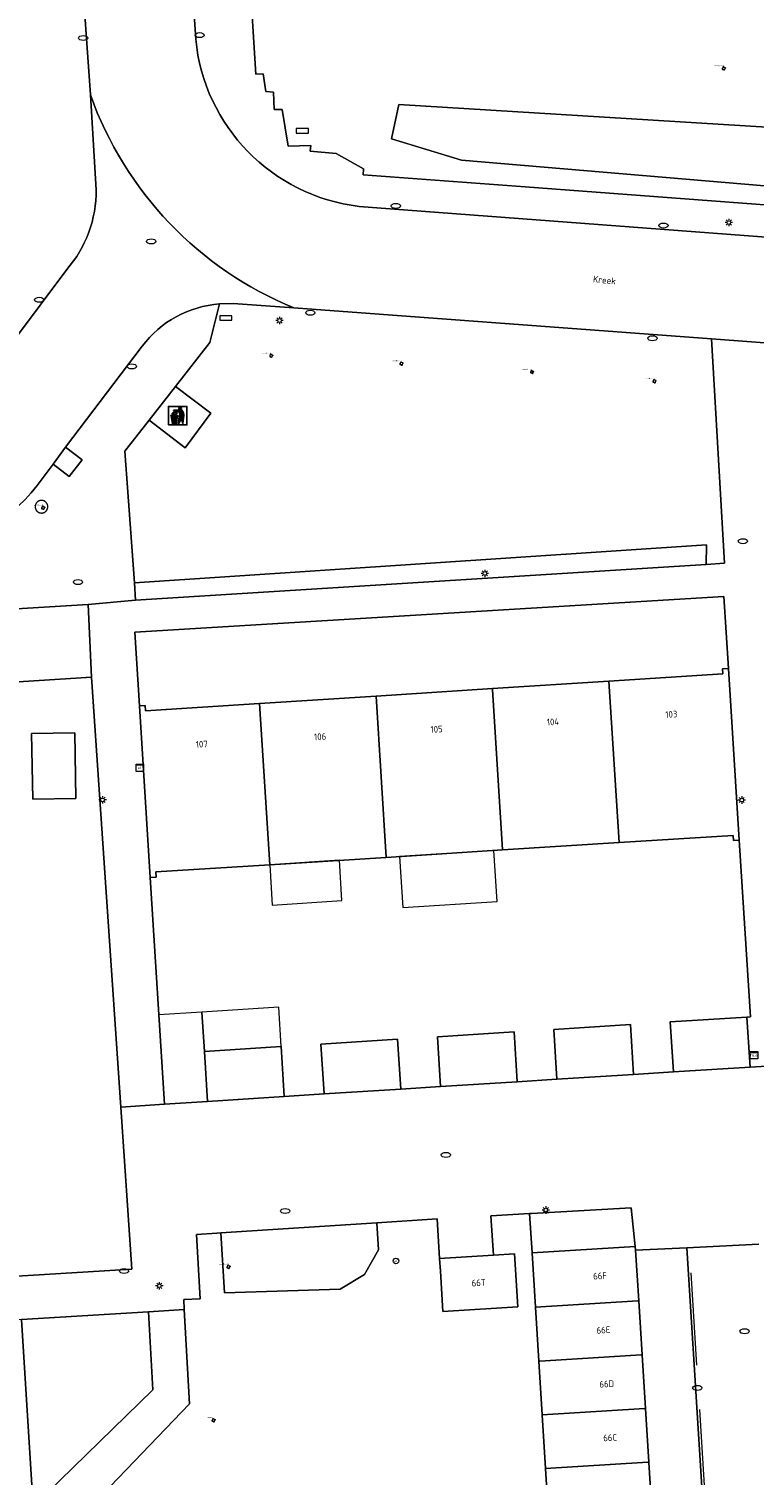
# Model space of a CAD drawing. Header units: metres. Extents: x 162098 to 162858, y 502351 to 503184.
# Tile 46 of 94: x 162536 to 162575, y 502822 to 502900. Entities that reach past the tile are written whole.
import ezdxf
from ezdxf.enums import TextEntityAlignment as Align

# ---------------------------------------------------------------- set-up
doc = ezdxf.new("R2010")
doc.units = ezdxf.units.M
doc.linetypes.add('RI-HWA-SO', pattern=[7.4, 5, -2.4])
for name, color, linetype, lineweight, true_color in [('B-PV-GR-BEPLANTING_CULTUUR_HEESTERS-GV', 7, 'Continuous', 13, 0x99cc00), ('B-PV-GR-BEPLANTING_CULTUUR_ROOS-GV', 7, 'Continuous', 18, 0x99cc00), ('B-PV-GR-BEPLANTING_CULTUUR_VASTE PLANTENVAK-GV', 7, 'Continuous', 13, 0x99cc00), ('B-PV-GR-BOOM-S', 7, 'Continuous', 13, 0x4c9900), ('B-PV-RI-HWA_GOOT_MOLGOOT-G', 150, 'RI-HWA-SO', 18, 0x007fff)]:
    doc.layers.add(name, color=color, linetype=linetype, lineweight=lineweight, true_color=true_color)
for name, color, linetype, lineweight in [('B-PV-IE-AFVAL APART PLAATS-S', 7, 'Continuous', 25), ('B-PV-IE-MEUBILAIR-S', 252, 'Continuous', 13), ('B-PV-IE-MEUBILAIR_WEGMEUBILAIR-GV', 252, 'Continuous', 13), ('B-PV-OG-BEBOUWING-GV', 7, 'Continuous', 18), ('B-PV-OG-BEBOUWING-T18', 7, 'Continuous', 18), ('B-PV-OG-BEBOUWING_LUIFEL-GV', 7, 'Continuous', 18), ('B-PV-OG-TERREIN_BEGROEID-GV', 7, 'Continuous', 13), ('B-PV-OG-TERREIN_ERF-GV', 252, 'Continuous', 13), ('B-PV-OG-TOPOGRAFIE-T18', 7, 'Continuous', 18), ('B-PV-VH-GESLOTENVERHARDING_ASFALT-GV', 252, 'Continuous', 13), ('B-PV-VH-OPENVERHARDING_BETONSTRAATSTEEN-GV', 252, 'Continuous', 13), ('B-PV-VH-OPENVERHARDING_TEGEL-GV', 252, 'Continuous', 13)]:
    doc.layers.add(name, color=color, linetype=linetype, lineweight=lineweight)
doc.styles.add('NLCS-ISO', font='NLCS-ISO.ttf')
doc.styles.add('NLCS-ISO-M200-T18', font='NLCS-ISO.ttf', dxfattribs={"height": 1.8})

# ---------------------------------------------------------------- blocks, each defined once
blk = doc.blocks.new('SIE-AFVAL APART PLAATS-SO')
h = blk.add_hatch(color=256)
h.dxf.hatch_style = 1
h.paths.add_polyline_path([(-0.09, 0.07), (-1.76, 0.07, 0.819081), (-1.79, -0.09), (-1.4, -2.19, 0.36153), (-1.37, -2.21), (-0.47, -2.21, 0.36153), (-0.44, -2.19), (-0.05, -0.09, 0.819081)])
h.paths.add_polyline_path([(-0.16, -0.1), (-0.2, -0.33), (-0.49, -0.33), (-0.47, -0.1)], flags=16)
h.paths.add_polyline_path([(-0.55, -0.1), (-0.58, -0.33), (-0.87, -0.33), (-0.87, -0.1)], flags=16)
h.paths.add_polyline_path([(-0.22, -0.42), (-0.27, -0.73), (-0.53, -0.73), (-0.5, -0.42)], flags=16)
h.paths.add_polyline_path([(-0.58, -0.42), (-0.61, -0.73), (-0.87, -0.73), (-0.87, -0.42)], flags=16)
h.paths.add_polyline_path([(-0.95, -0.1), (-0.95, -0.33), (-1.27, -0.33), (-1.29, -0.1)], flags=16)
h.paths.add_polyline_path([(-0.95, -0.42), (-0.95, -0.73), (-1.23, -0.73), (-1.26, -0.42)], flags=16)
h.paths.add_polyline_path([(-0.29, -0.83), (-0.34, -1.09), (-0.56, -1.09), (-0.54, -0.83)], flags=16)
h.paths.add_polyline_path([(-0.62, -0.83), (-0.65, -1.09), (-0.87, -1.09), (-0.87, -0.83)], flags=16)
h.paths.add_polyline_path([(-0.95, -0.83), (-0.95, -1.09), (-1.2, -1.09), (-1.22, -0.83)], flags=16)
h.paths.add_polyline_path([(-1.35, -0.33), (-1.64, -0.33), (-1.69, -0.1), (-1.37, -0.1)], flags=16)
h.paths.add_polyline_path([(-1.34, -0.42), (-1.31, -0.73), (-1.57, -0.73), (-1.63, -0.42)], flags=16)
h.paths.add_polyline_path([(-0.36, -1.18), (-0.41, -1.44), (-0.6, -1.44), (-0.57, -1.18)], flags=16)
h.paths.add_polyline_path([(-0.65, -1.18), (-0.68, -1.44), (-0.87, -1.44), (-0.87, -1.18)], flags=16)
h.paths.add_polyline_path([(-1.3, -0.83), (-1.28, -1.09), (-1.5, -1.09), (-1.55, -0.83)], flags=16)
h.paths.add_polyline_path([(-0.95, -1.18), (-0.95, -1.44), (-1.17, -1.44), (-1.19, -1.18)], flags=16)
h.paths.add_polyline_path([(-0.42, -1.53), (-0.47, -1.79), (-0.63, -1.79), (-0.6, -1.53)], flags=16)
h.paths.add_polyline_path([(-1.27, -1.18), (-1.25, -1.44), (-1.44, -1.44), (-1.49, -1.18)], flags=16)
h.paths.add_polyline_path([(-0.69, -1.53), (-0.71, -1.79), (-0.87, -1.79), (-0.87, -1.53)], flags=16)
h.paths.add_polyline_path([(-0.95, -1.53), (-0.95, -1.79), (-1.13, -1.79), (-1.16, -1.53)], flags=16)
h.paths.add_polyline_path([(-1.24, -1.53), (-1.22, -1.79), (-1.37, -1.79), (-1.42, -1.53)], flags=16)
h.paths.add_polyline_path([(-0.49, -1.89), (-0.53, -2.13), (-0.66, -2.13), (-0.64, -1.89)], flags=16)
h.paths.add_polyline_path([(-0.72, -1.89), (-0.74, -2.13), (-0.87, -2.13), (-0.87, -1.89)], flags=16)
h.paths.add_polyline_path([(-0.95, -1.89), (-0.95, -2.13), (-1.1, -2.13), (-1.12, -1.89)], flags=16)
h.paths.add_polyline_path([(-1.21, -1.89), (-1.18, -2.13), (-1.31, -2.13), (-1.35, -1.89)], flags=16)
h.paths.add_polyline_path([(-0.19, 0.78, -0.01173), (-0.3, 0.78, -0.148797), (-0.42, 1.03, -0.136076), (-0.69, 0.87), (-0.78, 0.85, -0.038293), (-1.14, 0.96), (-1.19, 0.81, -0.243822), (-1.56, 0.45, 0.344326), (-1, 0.22, -0.139345), (-0.6, 0.22, 0.618436), (-0.56, 0.27, -0.441494), (-0.47, 0.44, 0.309048)])
h.paths.add_polyline_path([(-0.49, 0.51, 0.351556), (-0.64, 0.31, 0.121061), (-1.02, 0.29, -0.288745), (-1.45, 0.42, 0.203599), (-1.12, 0.79), (-1.09, 0.87, 0.083075), (-0.28, 0.71, -0.242261)], flags=16)
h.paths.add_polyline_path([(-0.4, 0.79, -0.023345), (-0.63, 0.82, 0.07081), (-0.46, 0.9, 0.059965)], flags=16)
h.paths.add_polyline_path([(1.12, 1.48), (-1.07, 1.48, 0.860559), (-1.08, 1.42), (0.29, 1, -0.146703), (0.53, 0.28, 0.421968), (0.56, 0.25), (1.6, 0.31, 0.450293), (1.63, 0.34, 0.122241)])
h.paths.add_polyline_path([(0.26, 1.93, 1), (1.07, 1.93, 1)])
h.paths.add_polyline_path([(1.65, 0.15, 0.429303), (1.62, 0.18), (0.55, 0.23, 0.38429), (0.51, 0.2), (0.16, -2.16, 0.83726), (0.22, -2.18), (0.99, -0.78, -0.688204), (1.05, -0.78), (1.36, -2.14, 0.84934), (1.42, -2.14)])
for p, q in [((-0.09, 0.07), (-1.76, 0.07)), ((-1.4, -2.19), (-1.79, -0.09)), ((-1.37, -0.1), (-1.69, -0.1)), ((-1.64, -0.33), (-1.69, -0.1)), ((-1.64, -0.33), (-1.35, -0.33)), ((-1.63, -0.42), (-1.34, -0.42)), ((-1.57, -0.73), (-1.63, -0.42)), ((-1.57, -0.73), (-1.31, -0.73)), ((-1.55, -0.83), (-1.3, -0.83)), ((-1.5, -1.09), (-1.55, -0.83)), ((-1.5, -1.09), (-1.28, -1.09)), ((-1.49, -1.18), (-1.27, -1.18)), ((-1.44, -1.44), (-1.49, -1.18)), ((-1.44, -1.44), (-1.25, -1.44)), ((-1.42, -1.53), (-1.24, -1.53)), ((-1.37, -1.79), (-1.42, -1.53)), ((-1.37, -1.79), (-1.22, -1.79)), ((-1.37, -2.21), (-0.47, -2.21)), ((-1.31, -2.13), (-1.35, -1.89)), ((-1.35, -1.89), (-1.21, -1.89)), ((-1.31, -2.13), (-1.18, -2.13)), ((-0.95, -0.1), (-1.29, -0.1)), ((-1.27, -0.33), (-0.95, -0.33)), ((-1.26, -0.42), (-0.95, -0.42)), ((-1.23, -0.73), (-0.95, -0.73)), ((-1.22, -0.83), (-0.95, -0.83)), ((-1.2, -1.09), (-0.95, -1.09)), ((-1.19, -1.18), (-0.95, -1.18)), ((-1.17, -1.44), (-0.95, -1.44)), ((-1.16, -1.53), (-0.95, -1.53)), ((-1.13, -1.79), (-0.95, -1.79)), ((-1.12, -1.89), (-0.95, -1.89)), ((-1.1, -2.13), (-0.95, -2.13)), ((-0.95, -0.1), (-0.95, -0.33)), ((-0.95, -0.42), (-0.95, -0.73)), ((-0.95, -0.83), (-0.95, -1.09)), ((-0.95, -1.18), (-0.95, -1.44)), ((-0.95, -1.53), (-0.95, -1.79)), ((-0.95, -1.89), (-0.95, -2.13)), ((-0.87, -0.1), (-0.87, -0.33)), ((-0.55, -0.1), (-0.87, -0.1)), ((-0.87, -0.33), (-0.58, -0.33)), ((-0.87, -0.42), (-0.87, -0.73)), ((-0.87, -0.42), (-0.58, -0.42)), ((-0.87, -0.73), (-0.61, -0.73)), ((-0.87, -0.83), (-0.62, -0.83)), ((-0.87, -0.83), (-0.87, -1.09)), ((-0.87, -1.09), (-0.65, -1.09)), ((-0.87, -1.18), (-0.65, -1.18)), ((-0.87, -1.18), (-0.87, -1.44)), ((-0.87, -1.44), (-0.68, -1.44)), ((-0.87, -1.53), (-0.69, -1.53)), ((-0.87, -1.53), (-0.87, -1.79)), ((-0.87, -1.79), (-0.71, -1.79)), ((-0.87, -1.89), (-0.87, -2.13)), ((-0.87, -1.89), (-0.72, -1.89)), ((-0.87, -2.13), (-0.74, -2.13)), ((-0.66, -2.13), (-0.53, -2.13)), ((-0.64, -1.89), (-0.49, -1.89)), ((-0.63, -1.79), (-0.47, -1.79)), ((-0.6, -1.44), (-0.41, -1.44)), ((-0.6, -1.53), (-0.42, -1.53)), ((-0.57, -1.18), (-0.36, -1.18)), ((-0.56, -1.09), (-0.34, -1.09)), ((-0.54, -0.83), (-0.29, -0.83)), ((-0.53, -0.73), (-0.27, -0.73)), ((-0.53, -2.13), (-0.49, -1.89)), ((-0.5, -0.42), (-0.22, -0.42)), ((-0.49, -0.33), (-0.2, -0.33)), ((-0.16, -0.1), (-0.47, -0.1)), ((-0.47, -1.79), (-0.42, -1.53)), ((-0.44, -2.19), (-0.05, -0.09)), ((-0.41, -1.44), (-0.36, -1.18)), ((-0.34, -1.09), (-0.29, -0.83)), ((-0.27, -0.73), (-0.22, -0.42)), ((-0.2, -0.33), (-0.16, -0.1))]:
    blk.add_line(p, q)
blk.add_lwpolyline([(-2.5, -2.51), (2.5, -2.51), (2.5, 2.49), (-2.5, 2.49)], close=True)
for points in [[(-0.78, 0.85, -0.038293), (-1.14, 0.96), (-1.19, 0.81, -0.243822), (-1.56, 0.45, 0.344326), (-1, 0.22, -0.139345), (-0.6, 0.22, 0.618436), (-0.56, 0.27, -0.441494), (-0.47, 0.44, 0.309048), (-0.19, 0.78, -0.01173), (-0.3, 0.78, -0.01173)], [(-0.78, 0.85), (-0.69, 0.87, 0.136076), (-0.42, 1.03, 0.156405), (-0.29, 0.77)], [(-0.78, 0.85), (-0.69, 0.87, 0.136076), (-0.42, 1.03, 0.148797), (-0.3, 0.78, 0.148797)], [(-0.63, 0.82, 0.07081), (-0.46, 0.9, 0.059965), (-0.4, 0.79, 0.059965)], [(-0.4, 0.79, -0.023345), (-0.63, 0.82)]]:
    blk.add_lwpolyline(points, format="xyb")
for points in [[(-1.09, 0.87), (-1.12, 0.79, -0.203599), (-1.45, 0.42, 0.288745), (-1.02, 0.29, -0.121061), (-0.64, 0.31, -0.351556), (-0.49, 0.51, 0.242261), (-0.28, 0.71, -0.083075)], [(-1.07, 1.48), (1.12, 1.48, -0.122241), (1.63, 0.34, -0.450293), (1.6, 0.31), (0.56, 0.25, -0.421968), (0.53, 0.28, 0.146703), (0.29, 1), (-1.08, 1.42, -0.860559)], [(0.55, 0.23), (1.62, 0.18, -0.429303), (1.65, 0.15), (1.42, -2.14, -0.84934), (1.36, -2.14), (1.05, -0.78, 0.688204), (0.99, -0.78), (0.22, -2.18, -0.83726), (0.16, -2.16), (0.51, 0.2, -0.38429)]]:
    blk.add_lwpolyline(points, format="xyb", close=True)
for points in [[(-1.35, -0.33), (-1.37, -0.1)], [(-1.31, -0.73), (-1.34, -0.42)], [(-1.28, -1.09), (-1.3, -0.83)], [(-1.27, -0.33), (-1.29, -0.1)], [(-1.25, -1.44), (-1.27, -1.18)], [(-1.23, -0.73), (-1.26, -0.42)], [(-1.22, -1.79), (-1.24, -1.53)], [(-1.2, -1.09), (-1.22, -0.83)], [(-1.18, -2.13), (-1.21, -1.89)], [(-1.17, -1.44), (-1.19, -1.18)], [(-1.18, -2.22), (-1.18, -2.21)], [(-1.13, -1.79), (-1.16, -1.53)], [(-1.1, -2.13), (-1.12, -1.89)], [(-0.74, -2.13), (-0.72, -1.89)], [(-0.71, -1.79), (-0.69, -1.53)], [(-0.68, -1.44), (-0.65, -1.18)], [(-0.66, -2.13), (-0.64, -1.89)], [(-0.65, -1.09), (-0.62, -0.83)], [(-0.63, -1.79), (-0.6, -1.53)], [(-0.61, -0.73), (-0.58, -0.42)], [(-0.6, -1.44), (-0.57, -1.18)], [(-0.58, -0.33), (-0.55, -0.1)], [(-0.56, -1.09), (-0.54, -0.83)], [(-0.53, -0.73), (-0.5, -0.42)], [(-0.49, -0.33), (-0.47, -0.1)]]:
    blk.add_lwpolyline(points)
blk.add_circle((0.66, 1.93), 0.401)
for centre, radius, start, end in [((-1.76, -0.01), 0.0869, 90, 247.281), ((-0.09, -0.01), 0.0869, 292.719, 90), ((-1.37, -2.18), 0.0318, 190.4943, 270), ((-0.47, -2.18), 0.0318, 270, 349.5057)]:
    blk.add_arc(centre, radius, start, end)
blk = doc.blocks.new('SIE-MEUBILAIR_BORD_STRAATNAAM-SO')
blk.add_lwpolyline([(-1.625, -0.625), (1.625, -0.625), (1.625, 0.625), (-1.625, 0.625)], close=True)
blk = doc.blocks.new('SIE-MEUBILAIR_KAST_TELECOM-SO')
for points in [[(-1, 1), (1, 1), (1, 0.84), (-1, 0.84)], [(-1, 0.76), (1, 0.76), (1, -1), (-1, -1)]]:
    blk.add_lwpolyline(points, close=True)
at = {"style": 'NLCS-ISO'}
blk.add_text('tele', height=0.75, dxfattribs=at).set_placement((0, 0), align=Align.MIDDLE_CENTER)
blk = doc.blocks.new('SIE-MEUBILAIR_KAST_ELEKTRA-SO')
for points in [[(-1, 1), (1, 1), (1, 0.84), (-1, 0.84)], [(-1, 0.76), (1, 0.76), (1, -1), (-1, -1)]]:
    blk.add_lwpolyline(points, close=True)
at = {"style": 'NLCS-ISO'}
blk.add_text('et', height=0.75, dxfattribs=at).set_placement((0, 0), align=Align.MIDDLE_CENTER)
blk = doc.blocks.new('SIE-MEUBILAIR_PAAL_LICHTMAST-SO')
for points in [[(-0.62, 0), (-1, 0)], [(-0.71, 0.71), (-0.44, 0.44)], [(0, 1), (0, 0.62)], [(0.44, 0.44), (0.71, 0.71)], [(1, 0), (0.62, 0)], [(-0.71, -0.71), (-0.44, -0.44)], [(0, -0.62), (0, -1)], [(0.44, -0.44), (0.71, -0.71)]]:
    blk.add_lwpolyline(points)
blk.add_circle((0, 0), 0.5)
blk = doc.blocks.new('SIE-MEUBILAIR_PAAL_AFSLUITPAAL-SO')
blk.add_circle((0, 0), 0.75)
at = {"style": 'NLCS-ISO'}
blk.add_text('af', height=0.75, dxfattribs=at).set_placement((0, 0.05), align=Align.MIDDLE_CENTER)
blk = doc.blocks.new('SIE-MEUBILAIR_PUT_RIOOLPUT-SO')
blk.add_ellipse((0, 0), major_axis=(1.25, 0), ratio=0.54)
blk = doc.blocks.new('SIE-MEUBILAIR_PUT_KOLK-SO')
blk.add_ellipse((0, 0), major_axis=(1.25, 0), ratio=0.54)
blk = doc.blocks.new('SGR-BOOM_GBKN-SO')
for centre, start, end in [((-0.25, -0.1), 67.1244, 157.1244), ((-0.1, 0.25), 157.1244, 247.1244), ((-0.1, 0.25), 337.1244, 157.1244), ((0.25, 0.1), 247.1244, 337.1244), ((-0.25, -0.1), 157.1244, 337.1244), ((0.1, -0.25), 157.1244, 337.1244), ((0.1, -0.25), 337.1244, 67.1244)]:
    blk.add_arc(centre, 0.188, start, end)
at = {"extrusion": (0, 0, -1)}
blk.add_arc((-0.25, 0.1), 0.188, 22.8756, 202.8756, dxfattribs=at)
at = {"style": 'NLCS-ISO'}
blk.add_attdef('SOORT', text='', height=0.35, dxfattribs=at).set_placement((0, 0.75), align=Align.MIDDLE_RIGHT)

msp = doc.modelspace()

# ---------------------------------------------------------------- linework, layer by layer
at = {"layer": 'B-PV-GR-BEPLANTING_CULTUUR_HEESTERS-GV'}
for points in [[(162539.087, 502865.396), (162538.893, 502869.32), (162510.328, 502867.592), (162510.458, 502863.597), (162517.639, 502864.048), (162526.911, 502864.631)], [(162562.868, 502834.293), (162568.447, 502834.643), (162568.22, 502836.727), (162562.834, 502836.426), (162562.735, 502836.42)], [(162546.059, 502835.373), (162546.269, 502832.128), (162552.509, 502832.336), (162553.825, 502833.124), (162554.577, 502834.451), (162554.482, 502835.909)], [(162534.139, 502830.619), (162534.842, 502819.836), (162535.185, 502819.857), (162535.922, 502820.577), (162535.294, 502830.689)]]:
    msp.add_lwpolyline(points, close=True, dxfattribs=at)
at = {"layer": 'B-PV-GR-BEPLANTING_CULTUUR_ROOS-GV'}
msp.add_lwpolyline([(162572.294, 502872.552), (162541.398, 502870.504), (162541.461, 502869.564), (162572.276, 502871.494)], close=True, dxfattribs=at)
at = {"layer": 'B-PV-GR-BEPLANTING_CULTUUR_VASTE PLANTENVAK-GV'}
msp.add_lwpolyline([(162578.821, 502891.66), (162579.34, 502894.895), (162555.685, 502896.348), (162555.284, 502894.482), (162559.061, 502893.334), (162559.054, 502893.339)], close=True, dxfattribs=at)
at = {"layer": 'B-PV-IE-MEUBILAIR_WEGMEUBILAIR-GV'}
msp.add_lwpolyline([(162536.295, 502874.28), (162536.307, 502874.277), (162536.318, 502874.275), (162536.33, 502874.273), (162536.341, 502874.272), (162536.353, 502874.271), (162536.365, 502874.27), (162536.376, 502874.27), (162536.388, 502874.27), (162536.4, 502874.27), (162536.411, 502874.271), (162536.423, 502874.273), (162536.434, 502874.274), (162536.446, 502874.276), (162536.457, 502874.279), (162536.469, 502874.282), (162536.48, 502874.285), (162536.491, 502874.289), (162536.502, 502874.293), (162536.513, 502874.297), (162536.523, 502874.302), (162536.534, 502874.307), (162536.544, 502874.313), (162536.554, 502874.318), (162536.564, 502874.325), (162536.574, 502874.331), (162536.583, 502874.338), (162536.593, 502874.345), (162536.602, 502874.353), (162536.61, 502874.36), (162536.619, 502874.369), (162536.627, 502874.377), (162536.635, 502874.386), (162536.642, 502874.394), (162536.65, 502874.404), (162536.657, 502874.413), (162536.663, 502874.423), (162536.67, 502874.433), (162536.675, 502874.443), (162536.681, 502874.453), (162536.686, 502874.463), (162536.691, 502874.474), (162536.696, 502874.485), (162536.7, 502874.496), (162536.704, 502874.507), (162536.707, 502874.518), (162536.71, 502874.529), (162536.713, 502874.541), (162536.715, 502874.552), (162536.717, 502874.564), (162536.718, 502874.575), (162536.719, 502874.587), (162536.72, 502874.598), (162536.72, 502874.61), (162536.72, 502874.622), (162536.719, 502874.634), (162536.718, 502874.645), (162536.717, 502874.657), (162536.715, 502874.668), (162536.713, 502874.68), (162536.71, 502874.691), (162536.708, 502874.703), (162536.704, 502874.714), (162536.701, 502874.725), (162536.696, 502874.736), (162536.692, 502874.747), (162536.687, 502874.757), (162536.682, 502874.768), (162536.676, 502874.778), (162536.671, 502874.788), (162536.664, 502874.798), (162536.658, 502874.808), (162536.651, 502874.817), (162536.644, 502874.826), (162536.636, 502874.835), (162536.628, 502874.844), (162536.62, 502874.852), (162536.612, 502874.86), (162536.603, 502874.868), (162536.594, 502874.876), (162536.585, 502874.883), (162536.576, 502874.89), (162536.566, 502874.897), (162536.556, 502874.903), (162536.546, 502874.909), (162536.536, 502874.914), (162536.525, 502874.92), (162536.515, 502874.924), (162536.504, 502874.929), (162536.493, 502874.933), (162536.482, 502874.937), (162536.471, 502874.94), (162536.459, 502874.943), (162536.448, 502874.946), (162536.436, 502874.948), (162536.425, 502874.949), (162536.413, 502874.951), (162536.402, 502874.952), (162536.39, 502874.952), (162536.378, 502874.953), (162536.367, 502874.952), (162536.355, 502874.952), (162536.343, 502874.951), (162536.332, 502874.949), (162536.32, 502874.948), (162536.309, 502874.945), (162536.297, 502874.943), (162536.286, 502874.94), (162536.275, 502874.937), (162536.264, 502874.933), (162536.253, 502874.929), (162536.242, 502874.924), (162536.232, 502874.919), (162536.221, 502874.914), (162536.211, 502874.909), (162536.201, 502874.903), (162536.191, 502874.896), (162536.181, 502874.89), (162536.172, 502874.883), (162536.163, 502874.876), (162536.154, 502874.868), (162536.145, 502874.86), (162536.137, 502874.852), (162536.128, 502874.844), (162536.121, 502874.835), (162536.113, 502874.826), (162536.106, 502874.817), (162536.099, 502874.807), (162536.093, 502874.798), (162536.086, 502874.788), (162536.08, 502874.778), (162536.075, 502874.768), (162536.07, 502874.757), (162536.065, 502874.746), (162536.06, 502874.736), (162536.056, 502874.725), (162536.053, 502874.714), (162536.049, 502874.702), (162536.046, 502874.691), (162536.044, 502874.68), (162536.042, 502874.668), (162536.04, 502874.657), (162536.039, 502874.645), (162536.038, 502874.633), (162536.037, 502874.622), (162536.037, 502874.61), (162536.037, 502874.598), (162536.038, 502874.587), (162536.039, 502874.575), (162536.04, 502874.563), (162536.042, 502874.552), (162536.044, 502874.54), (162536.047, 502874.529), (162536.05, 502874.518), (162536.053, 502874.506), (162536.057, 502874.495), (162536.061, 502874.484), (162536.066, 502874.474), (162536.071, 502874.463), (162536.076, 502874.453), (162536.082, 502874.442), (162536.088, 502874.432), (162536.094, 502874.422), (162536.1, 502874.413), (162536.107, 502874.403), (162536.115, 502874.394), (162536.122, 502874.385), (162536.13, 502874.377), (162536.138, 502874.368), (162536.147, 502874.36), (162536.155, 502874.353), (162536.164, 502874.345), (162536.174, 502874.338), (162536.183, 502874.331), (162536.193, 502874.325), (162536.203, 502874.318), (162536.213, 502874.312), (162536.223, 502874.307), (162536.234, 502874.302), (162536.244, 502874.297), (162536.255, 502874.293), (162536.266, 502874.289), (162536.277, 502874.285), (162536.288, 502874.282)], close=True, dxfattribs=at)
at = {"layer": 'B-PV-OG-BEBOUWING-GV'}
for points in [[(162567.568, 502856.462), (162573.727, 502856.852), (162573.744, 502856.573), (162574.063, 502856.593), (162573.48, 502865.874), (162573.161, 502865.854), (162573.179, 502865.575), (162567.021, 502865.183)], [(162560.736, 502864.732), (162561.281, 502856.063), (162567.568, 502856.462), (162567.021, 502865.183), (162560.733, 502864.782)], [(162548.159, 502863.981), (162548.706, 502855.265), (162554.994, 502855.664), (162554.446, 502864.382)], [(162560.736, 502864.732), (162560.733, 502864.782), (162554.446, 502864.382), (162554.994, 502855.664), (162561.281, 502856.063)], [(162548.159, 502863.981), (162542.002, 502863.589), (162541.984, 502863.868), (162541.665, 502863.848), (162542.247, 502854.576), (162542.566, 502854.596), (162542.549, 502854.875), (162548.706, 502855.265)], [(162535.845, 502862.348), (162535.905, 502858.799), (162538.239, 502858.838), (162538.178, 502862.388)], [(162568.46, 502834.435), (162568.447, 502834.643), (162562.868, 502834.293), (162563.051, 502831.354), (162568.579, 502831.697), (162568.629, 502831.7)], [(162561.92, 502834.233), (162560.791, 502834.162), (162557.878, 502833.98), (162557.921, 502833.295), (162558.058, 502831.116), (162562.1, 502831.369)], [(162568.76, 502828.782), (162568.81, 502828.785), (162568.629, 502831.7), (162568.579, 502831.697), (162563.051, 502831.354), (162563.233, 502828.439), (162563.284, 502828.442)], [(162568.94, 502825.878), (162568.99, 502825.881), (162568.81, 502828.785), (162568.76, 502828.782), (162563.284, 502828.442), (162563.233, 502828.439), (162563.415, 502825.536)], [(162569.12, 502822.973), (162569.17, 502822.976), (162568.99, 502825.881), (162568.94, 502825.878), (162563.415, 502825.536), (162563.596, 502822.631)], [(162569.35, 502820.072), (162569.17, 502822.976), (162569.12, 502822.973), (162563.596, 502822.631), (162563.777, 502819.727)]]:
    msp.add_lwpolyline(points, close=True, dxfattribs=at)
for points in [[(162574.473, 502847.029), (162570.332, 502846.767)], [(162570.501, 502844.072), (162574.642, 502844.334), (162574.473, 502847.029)], [(162561.898, 502846.233), (162557.756, 502845.971)], [(162562.068, 502843.535), (162561.898, 502846.233)], [(162568.185, 502846.631), (162564.044, 502846.368)], [(162564.044, 502846.368), (162564.213, 502843.673)], [(162568.355, 502843.93), (162568.185, 502846.631)], [(162570.332, 502846.767), (162570.501, 502844.072)], [(162549.323, 502845.436), (162545.181, 502845.174), (162545.35, 502842.479)], [(162549.492, 502842.745), (162549.323, 502845.436)], [(162555.611, 502845.835), (162551.469, 502845.572)], [(162551.469, 502845.572), (162551.638, 502842.877)], [(162555.78, 502843.14), (162555.611, 502845.835)], [(162557.756, 502845.971), (162557.925, 502843.275)], [(162564.213, 502843.673), (162568.355, 502843.93)], [(162551.638, 502842.877), (162555.78, 502843.14)], [(162557.925, 502843.275), (162562.068, 502843.535)], [(162545.35, 502842.479), (162549.492, 502842.745)]]:
    msp.add_lwpolyline(points, dxfattribs=at)
at = {"layer": 'B-PV-OG-BEBOUWING_LUIFEL-GV'}
for points in [[(162555.711, 502855.709), (162555.886, 502852.948), (162560.985, 502853.272), (162560.81, 502856.033)], [(162548.706, 502855.265), (162548.844, 502853.084), (162552.605, 502853.323), (162552.467, 502855.504)], [(162542.713, 502847.16), (162543.016, 502842.331), (162545.35, 502842.479), (162545.181, 502845.174), (162545.047, 502847.306)], [(162545.181, 502845.174), (162549.323, 502845.436), (162549.189, 502847.566), (162545.047, 502847.306)]]:
    msp.add_lwpolyline(points, close=True, dxfattribs=at)
at = {"layer": 'B-PV-OG-TERREIN_BEGROEID-GV'}
for points in [[(162547.549, 502904.614), (162547.958, 502897.991), (162548.353, 502898.008), (162548.491, 502897.039), (162548.9, 502897.012), (162548.953, 502896.068), (162549.378, 502896.075), (162549.706, 502894.089), (162550.924, 502894.125), (162550.88, 502893.823), (162552.289, 502893.7), (162553.765, 502892.865), (162553.747, 502892.55), (162562.501, 502891.889), (162607.775, 502888.488), (162613.279, 502888.088), (162623.429, 502887.351), (162624.532, 502887.28), (162624.666, 502885.151), (162625.082, 502878.241), (162655.551, 502880.278), (162657.955, 502886.392), (162658.499, 502897.124), (162657.424, 502908.366)], [(162563.777, 502819.727), (162563.596, 502822.631), (162563.415, 502825.536), (162563.233, 502828.439), (162563.051, 502831.354), (162562.868, 502834.293), (162562.735, 502836.42), (162560.652, 502836.298), (162560.791, 502834.162), (162561.92, 502834.233), (162562.1, 502831.369), (162558.058, 502831.116), (162557.921, 502833.295), (162557.878, 502833.98), (162557.739, 502836.127), (162554.482, 502835.909), (162554.577, 502834.451), (162553.825, 502833.124), (162552.509, 502832.336), (162546.269, 502832.128), (162546.059, 502835.373), (162545.843, 502835.359), (162544.751, 502835.276), (162544.944, 502831.801), (162544.058, 502831.77), (162544.087, 502831.239), (162544.366, 502826.132), (162537.533, 502819.002)]]:
    msp.add_lwpolyline(points, dxfattribs=at)
for points in [[(162578.821, 502891.66), (162559.054, 502893.339), (162559.061, 502893.334), (162555.284, 502894.482), (162555.685, 502896.348), (162579.34, 502894.895)], [(162541.398, 502870.504), (162572.294, 502872.552), (162572.276, 502871.494), (162573.262, 502871.556), (162572.553, 502883.683), (162550.013, 502885.354), (162546.725, 502885.586), (162545.993, 502885.567), (162545.477, 502883.481), (162543.608, 502881.098), (162545.532, 502879.669), (162544.145, 502877.794), (162542.189, 502879.288), (162540.88, 502877.619)], [(162542.161, 502831.107), (162535.294, 502830.689), (162535.922, 502820.577), (162542.392, 502826.896)]]:
    msp.add_lwpolyline(points, close=True, dxfattribs=at)
at = {"layer": 'B-PV-OG-TERREIN_ERF-GV'}
for points in [[(162573.48, 502865.874), (162573.236, 502869.761), (162541.415, 502867.831), (162541.665, 502863.848)], [(162573.179, 502865.575), (162573.161, 502865.854), (162573.48, 502865.874)], [(162560.733, 502864.782), (162567.021, 502865.183)], [(162567.021, 502865.183), (162573.179, 502865.575)], [(162548.159, 502863.981), (162554.446, 502864.382)], [(162554.446, 502864.382), (162560.733, 502864.782)], [(162541.665, 502863.848), (162541.984, 502863.868)], [(162541.984, 502863.868), (162542.002, 502863.589), (162548.159, 502863.981)], [(162567.568, 502856.462), (162561.281, 502856.063)], [(162574.063, 502856.593), (162573.744, 502856.573), (162573.727, 502856.852), (162567.568, 502856.462)], [(162574.473, 502847.029), (162574.663, 502847.041), (162574.063, 502856.593)], [(162554.994, 502855.664), (162548.706, 502855.265)], [(162561.281, 502856.063), (162554.994, 502855.664)], [(162548.706, 502855.265), (162542.549, 502854.875), (162542.566, 502854.596)], [(162542.566, 502854.596), (162542.247, 502854.576)], [(162542.247, 502854.576), (162543.016, 502842.331), (162545.35, 502842.479)], [(162570.501, 502844.072), (162570.332, 502846.767), (162574.473, 502847.029)], [(162557.925, 502843.275), (162557.756, 502845.971), (162561.898, 502846.233), (162562.068, 502843.535)], [(162564.044, 502846.368), (162568.185, 502846.631), (162568.355, 502843.93)], [(162564.213, 502843.673), (162564.044, 502846.368)], [(162545.35, 502842.479), (162545.181, 502845.174), (162549.323, 502845.436), (162549.492, 502842.745)], [(162551.638, 502842.877), (162551.469, 502845.572), (162555.611, 502845.835), (162555.78, 502843.14)], [(162568.355, 502843.93), (162570.501, 502844.072)], [(162555.78, 502843.14), (162557.925, 502843.275)], [(162562.068, 502843.535), (162564.213, 502843.673)], [(162549.492, 502842.745), (162551.638, 502842.877)]]:
    msp.add_lwpolyline(points, dxfattribs=at)
for points in [[(162539.087, 502865.396), (162526.911, 502864.631), (162526.93, 502864.311), (162526.662, 502864.294), (162527.038, 502858.127), (162527.422, 502851.834), (162527.805, 502845.551), (162528.189, 502839.258), (162528.564, 502833.112), (162528.833, 502833.129), (162528.853, 502832.81), (162528.863, 502832.653), (162541.249, 502833.412), (162540.658, 502842.155)], [(162535.845, 502862.348), (162538.178, 502862.388), (162538.239, 502858.838), (162535.905, 502858.799)]]:
    msp.add_lwpolyline(points, close=True, dxfattribs=at)
at = {"layer": 'B-PV-RI-HWA_GOOT_MOLGOOT-G'}
msp.add_lwpolyline([(162573.294, 502755.019), (162569.75, 502813.239), (162572.711, 502813.446), (162571.381, 502834.491)], dxfattribs=at)
at = {"layer": 'B-PV-VH-GESLOTENVERHARDING_ASFALT-GV'}
for points in [[(162538.28, 502907.282), (162539.02, 502896.87)], [(162544.71, 502899.883), (162544.2, 502907.594)], [(162619.596, 502885.921), (162607.561, 502886.778), (162578.629, 502888.936), (162553.538, 502890.838)], [(162550.013, 502885.354), (162572.553, 502883.683)], [(162572.553, 502883.683), (162575.678, 502883.453)]]:
    msp.add_lwpolyline(points, dxfattribs=at)
for points in [[(162553.538, 502890.838, -0.353326), (162544.71, 502899.883)], [(162539.02, 502896.87, 0.213472), (162550.013, 502885.354)]]:
    msp.add_lwpolyline(points, format="xyb", dxfattribs=at)
at = {"layer": 'B-PV-VH-OPENVERHARDING_BETONSTRAATSTEEN-GV'}
for points in [[(162550.013, 502885.354, -0.213472), (162539.02, 502896.87)], [(162539.328, 502891.74, -0.18344), (162537.747, 502887.428)], [(162541.813, 502883.283, -0.216641), (162545.993, 502885.567)], [(162529.506, 502871.899, 0.191063), (162536.138, 502875.75)]]:
    msp.add_lwpolyline(points, format="xyb", dxfattribs=at)
for points in [[(162539.02, 502896.87), (162539.328, 502891.74)], [(162537.747, 502887.428), (162532.081, 502879.871)], [(162545.993, 502885.567), (162546.725, 502885.586), (162550.013, 502885.354)], [(162536.138, 502875.75), (162537.011, 502876.911), (162537.672, 502877.826), (162541.813, 502883.283)], [(162537.011, 502876.911), (162537.869, 502876.25), (162538.568, 502877.139), (162537.672, 502877.826)], [(162537.672, 502877.826), (162537.011, 502876.911)], [(162572.548, 502813.589), (162571.222, 502834.566), (162568.46, 502834.435), (162568.629, 502831.7), (162568.81, 502828.785), (162568.99, 502825.881), (162569.17, 502822.976), (162569.35, 502820.072)], [(162575.126, 502834.752), (162571.222, 502834.566)], [(162571.222, 502834.566), (162572.548, 502813.589)]]:
    msp.add_lwpolyline(points, dxfattribs=at)
at = {"layer": 'B-PV-VH-OPENVERHARDING_TEGEL-GV'}
for points in [[(162539.328, 502891.74), (162539.02, 502896.87), (162538.28, 502907.282)], [(162544.2, 502907.594), (162544.71, 502899.883)], [(162607.775, 502888.488), (162562.501, 502891.889), (162553.747, 502892.55), (162553.765, 502892.865), (162552.289, 502893.7), (162550.88, 502893.823), (162550.924, 502894.125), (162549.706, 502894.089), (162549.378, 502896.075), (162548.953, 502896.068), (162548.9, 502897.012), (162548.491, 502897.039), (162548.353, 502898.008), (162547.958, 502897.991), (162547.549, 502904.614)], [(162553.538, 502890.838), (162578.629, 502888.936), (162607.561, 502886.778), (162619.596, 502885.921)], [(162532.081, 502879.871), (162537.747, 502887.428)], [(162510.856, 502857.099), (162510.602, 502861.242), (162510.458, 502863.597), (162510.328, 502867.592), (162538.893, 502869.32), (162541.461, 502869.564), (162541.398, 502870.504), (162540.88, 502877.619), (162542.189, 502879.288), (162543.608, 502881.098), (162545.477, 502883.481), (162545.993, 502885.567)], [(162575.678, 502883.453), (162572.553, 502883.683), (162573.262, 502871.556), (162572.276, 502871.494), (162541.461, 502869.564), (162538.893, 502869.32), (162539.087, 502865.396), (162540.658, 502842.155), (162543.016, 502842.331), (162542.247, 502854.576), (162541.665, 502863.848), (162541.415, 502867.831), (162573.236, 502869.761), (162573.48, 502865.874), (162574.063, 502856.593), (162574.663, 502847.041), (162574.473, 502847.029), (162574.642, 502844.334), (162577.91, 502844.529)], [(162541.813, 502883.283), (162537.672, 502877.826), (162538.568, 502877.139), (162537.869, 502876.25), (162537.011, 502876.911), (162536.138, 502875.75)], [(162577.91, 502844.529), (162574.642, 502844.334), (162570.501, 502844.072), (162568.355, 502843.93), (162564.213, 502843.673), (162562.068, 502843.535), (162557.925, 502843.275), (162555.78, 502843.14), (162551.638, 502842.877), (162549.492, 502842.745), (162545.35, 502842.479), (162543.016, 502842.331), (162540.658, 502842.155), (162541.249, 502833.412), (162528.863, 502832.653), (162528.853, 502832.81), (162519.562, 502832.226), (162515.101, 502831.946), (162515.091, 502832.106), (162512.396, 502831.937), (162509.51, 502831.811), (162494.856, 502830.879), (162492.799, 502830.738)], [(162535.294, 502830.689), (162542.161, 502831.107), (162544.087, 502831.239), (162544.058, 502831.77), (162544.944, 502831.801), (162544.751, 502835.276), (162545.843, 502835.359), (162546.059, 502835.373), (162554.482, 502835.909), (162557.739, 502836.127), (162557.878, 502833.98), (162560.791, 502834.162), (162560.652, 502836.298), (162562.735, 502836.42), (162562.834, 502836.426), (162568.22, 502836.727), (162568.447, 502834.643), (162568.46, 502834.435), (162571.222, 502834.566), (162575.126, 502834.752)], [(162537.533, 502819.002), (162544.366, 502826.132), (162544.087, 502831.239), (162542.161, 502831.107), (162542.392, 502826.896), (162535.922, 502820.577)]]:
    msp.add_lwpolyline(points, dxfattribs=at)
for points in [[(162544.71, 502899.883, 0.353326), (162553.538, 502890.838)], [(162537.747, 502887.428, 0.18344), (162539.328, 502891.74)], [(162545.993, 502885.567, 0.216641), (162541.813, 502883.283)], [(162536.138, 502875.75, -0.191063), (162529.506, 502871.899)]]:
    msp.add_lwpolyline(points, format="xyb", dxfattribs=at)
msp.add_lwpolyline([(162543.608, 502881.098), (162542.189, 502879.288), (162544.145, 502877.794), (162545.532, 502879.669)], close=True, dxfattribs=at)

# ---------------------------------------------------------------- block references
at = {"layer": 'B-PV-GR-BOOM-S', "xscale": 0.2, "yscale": 0.2, "zscale": 0.2}
for p in [(162573.225, 502898.295), (162548.788, 502882.77), (162555.815, 502882.345), (162562.868, 502881.892), (162569.478, 502881.392), (162536.469, 502874.555), (162546.476, 502833.538), (162545.666, 502825.244)]:
    msp.add_blockref('SGR-BOOM_GBKN-SO', p, dxfattribs=at).add_auto_attribs({'SOORT': '****%%c***m'})
at = {"layer": 'B-PV-IE-AFVAL APART PLAATS-S', "xscale": 0.2, "yscale": 0.2, "zscale": 0.2}
msp.add_blockref('SIE-AFVAL APART PLAATS-SO', (162543.736, 502879.532), dxfattribs=at)
at = {"layer": 'B-PV-IE-MEUBILAIR-S', "xscale": 0.2, "yscale": 0.2, "zscale": 0.2}
for name, p in [('SIE-MEUBILAIR_PUT_KOLK-SO', (162544.922, 502900.093)), ('SIE-MEUBILAIR_PUT_KOLK-SO', (162538.63, 502899.939)), ('SIE-MEUBILAIR_BORD_STRAATNAAM-SO', (162550.466, 502894.928)), ('SIE-MEUBILAIR_PUT_KOLK-SO', (162555.514, 502890.863)), ('SIE-MEUBILAIR_PUT_KOLK-SO', (162569.967, 502889.805)), ('SIE-MEUBILAIR_PAAL_LICHTMAST-SO', (162573.501, 502889.965)), ('SIE-MEUBILAIR_PUT_RIOOLPUT-SO', (162542.307, 502888.946)), ('SIE-MEUBILAIR_PUT_KOLK-SO', (162536.256, 502885.791)), ('SIE-MEUBILAIR_BORD_STRAATNAAM-SO', (162546.339, 502884.808)), ('SIE-MEUBILAIR_PAAL_LICHTMAST-SO', (162549.236, 502884.673)), ('SIE-MEUBILAIR_PUT_KOLK-SO', (162550.897, 502885.093)), ('SIE-MEUBILAIR_PUT_KOLK-SO', (162569.37, 502883.715)), ('SIE-MEUBILAIR_PUT_KOLK-SO', (162541.254, 502882.192)), ('SIE-MEUBILAIR_PUT_RIOOLPUT-SO', (162574.259, 502872.747)), ('SIE-MEUBILAIR_PAAL_LICHTMAST-SO', (162560.321, 502871.009)), ('SIE-MEUBILAIR_PUT_RIOOLPUT-SO', (162538.351, 502870.538)), ('SIE-MEUBILAIR_KAST_ELEKTRA-SO', (162541.695, 502860.505)), ('SIE-MEUBILAIR_PAAL_LICHTMAST-SO', (162539.681, 502858.768)), ('SIE-MEUBILAIR_PAAL_LICHTMAST-SO', (162574.192, 502858.761)), ('SIE-MEUBILAIR_KAST_TELECOM-SO', (162574.856, 502844.973)), ('SIE-MEUBILAIR_PUT_KOLK-SO', (162558.219, 502839.584)), ('SIE-MEUBILAIR_PAAL_LICHTMAST-SO', (162563.608, 502836.607)), ('SIE-MEUBILAIR_PUT_RIOOLPUT-SO', (162549.535, 502836.552)), ('SIE-MEUBILAIR_PAAL_AFSLUITPAAL-SO', (162555.521, 502833.855)), ('SIE-MEUBILAIR_PUT_RIOOLPUT-SO', (162540.838, 502833.312)), ('SIE-MEUBILAIR_PAAL_LICHTMAST-SO', (162542.742, 502832.515)), ('SIE-MEUBILAIR_PUT_RIOOLPUT-SO', (162574.349, 502830.053)), ('SIE-MEUBILAIR_PUT_KOLK-SO', (162571.793, 502826.991))]:
    msp.add_blockref(name, p, dxfattribs=at)

# ---------------------------------------------------------------- texts
at = {"layer": 'B-PV-OG-BEBOUWING-T18', "style": 'NLCS-ISO-M200-T18'}
for s, p in [('103', (162570.393, 502863.393)), ('105', (162557.714, 502862.587)), ('104', (162564.001, 502862.987)), ('107', (162545.035, 502861.781)), ('106', (162551.426, 502862.187)), ('66T', (162559.989, 502832.675)), ('66F', (162566.54, 502833.047)), ('66E', (162566.722, 502830.119)), ('66D', (162566.903, 502827.209)), ('66C', (162567.084, 502824.305))]:
    msp.add_text(s, height=0.36, rotation=3.5, dxfattribs=at).set_placement(p, align=Align.MIDDLE)
at = {"layer": 'B-PV-OG-TOPOGRAFIE-T18', "style": 'NLCS-ISO-M200-T18'}
msp.add_text('Kreek', height=0.36, rotation=-5.6, dxfattribs=at).set_placement((162566.783, 502886.856), align=Align.MIDDLE)

doc.saveas('drawing.dxf')
